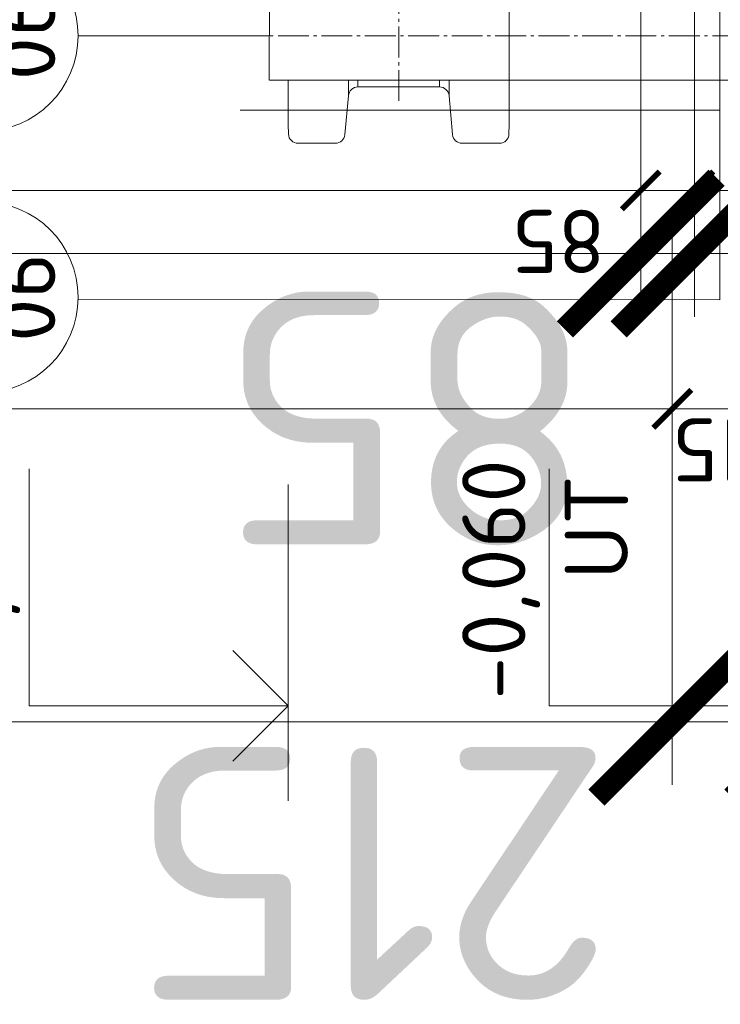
# Model space of a CAD drawing. Header units: millimetres. Extents: x -725694 to 5289369, y -1488057 to 2187451.
# Tile 250 of 256: x 217782 to 218891, y 147128 to 148685. Entities that reach past the tile are written whole.
import ezdxf
from ezdxf.enums import TextEntityAlignment as Align

# ---------------------------------------------------------------- set-up
doc = ezdxf.new("R2010")
doc.units = ezdxf.units.MM
doc.linetypes.add('AM_DIN_G_W050', pattern=[13.75, 9.75, -1.5, 1, -1.5])
doc.layers.get('Defpoints').update_dxf_attribs({"color": 8})
doc.layers.add('_____detaily', color=1, linetype='Continuous')
for name, color, linetype, lineweight in [('A99_N_kce-pohl', 1, 'Continuous', 9), ('A99_N_koty-200', 5, 'Continuous', 5), ('A99_N_koty-200 @ 200', 5, 'Continuous', 5), ('A99_N_koty-200 @ 50 (2)', 5, 'Continuous', 5), ('A99_N_koty-50-vysk', 160, 'Continuous', 9), ('A99_N_znaceni 50', 5, 'Continuous', 5)]:
    doc.layers.add(name, color=color, linetype=linetype, lineweight=lineweight)
doc.styles.add('A99_kota', font='isocpeur.ttf', dxfattribs={"height": 2})
doc.styles.add('A99_popis', font='isocpeur.ttf')
doc.dimstyles.new('A99_kota_200 new', dxfattribs={"dimscale": 200, "dimtxt": 2, "dimasz": 1.2, "dimexe": 0.5, "dimexo": 1.5, "dimgap": 0.3, "dimtad": 1, "dimdec": 0, "dimzin": 3, "dimdsep": 46, "dimtxsty": 'A99_kota', "dimblk": 'ARCHTICK', "dimcen": 2.5, "dimazin": 2, "dimtfac": 0.75, "dimtdec": 0, "dimtmove": 2, "dimatfit": 0, "dimfxl": 0, "dimtolj": 1, "dimtzin": 0, "dimlwd": 5, "dimlwe": 5, "dimarcsym": 0})

# ---------------------------------------------------------------- blocks, each defined once
blk = doc.blocks.new('_ArchTick')
at = {"color": 0, "linetype": 'ByBlock', "const_width": 0.15}
blk.add_lwpolyline([(-0.5, -0.5), (0.5, 0.5)], dxfattribs=at)
blk = doc.blocks.new('*D5884')
at = {"layer": 'A99_N_koty-200', "color": 0, "linetype": 'Continuous', "lineweight": 5, "transparency": 16777216}
for p, q in [((205980, 148375), (205980, 147475)), ((218815, 148375), (218815, 147475)), ((205980, 147575), (218815, 147575))]:
    blk.add_line(p, q, dxfattribs=at)
at = {"layer": 'Defpoints', "color": 0, "linetype": 'Continuous', "lineweight": 0, "transparency": 16777216}
for p in [(205980, 149050), (218815, 149050), (218815, 147575)]:
    blk.add_point(p, dxfattribs=at)
at = {"layer": 'A99_N_koty-200', "color": 0, "linetype": 'Continuous', "lineweight": 5, "transparency": 16777216, "xscale": 240, "yscale": 240, "zscale": 240, "rotation": 180}
blk.add_blockref('_ArchTick', (205980, 147575), dxfattribs=at)
at = {"layer": 'A99_N_koty-200', "color": 0, "linetype": 'Continuous', "lineweight": 5, "transparency": 16777216, "xscale": 240, "yscale": 240, "zscale": 240}
blk.add_blockref('_ArchTick', (218815, 147575), dxfattribs=at)
at = {"layer": 'A99_N_koty-200', "color": 0, "linetype": 'Continuous', "transparency": 16777216, "insert": (211055, 147265), "char_height": 400, "attachment_point": 5, "rotation": 180, "style": 'A99_kota'}
blk.add_mtext('\\A1;12835', dxfattribs=at)
blk = doc.blocks.new('*D5885')
at = {"layer": 'A99_N_koty-200', "color": 0, "linetype": 'Continuous', "lineweight": 5, "transparency": 16777216}
for p, q in [((205980, 148270), (205980, 148045)), ((218815, 148270), (218815, 148045)), ((205980, 148070), (218815, 148070))]:
    blk.add_line(p, q, dxfattribs=at)
at = {"layer": 'Defpoints', "color": 0, "linetype": 'Continuous', "lineweight": 0, "transparency": 16777216}
for p in [(205980, 149050), (218815, 149050), (218815, 148070)]:
    blk.add_point(p, dxfattribs=at)
at = {"layer": 'A99_N_koty-200', "color": 0, "linetype": 'Continuous', "lineweight": 5, "transparency": 16777216, "xscale": 60, "yscale": 60, "zscale": 60, "rotation": 180}
blk.add_blockref('_ArchTick', (205980, 148070), dxfattribs=at)
at = {"layer": 'A99_N_koty-200', "color": 0, "linetype": 'Continuous', "lineweight": 5, "transparency": 16777216, "xscale": 60, "yscale": 60, "zscale": 60}
blk.add_blockref('_ArchTick', (218815, 148070), dxfattribs=at)
at = {"layer": 'A99_N_koty-200', "color": 0, "linetype": 'Continuous', "transparency": 16777216, "insert": (212060, 147985), "char_height": 100, "attachment_point": 5, "rotation": 180, "style": 'A99_kota'}
blk.add_mtext('\\A1;12835', dxfattribs=at)
blk = doc.blocks.new('*D5887')
at = {"layer": 'A99_N_koty-200', "color": 0, "linetype": 'Continuous', "lineweight": 5, "transparency": 16777216}
for p, q in [((218815, 148270), (218815, 148045)), ((219030, 148270), (219030, 148045)), ((218815, 148070), (219030, 148070))]:
    blk.add_line(p, q, dxfattribs=at)
at = {"layer": 'Defpoints', "color": 0, "linetype": 'Continuous', "lineweight": 0, "transparency": 16777216}
for p in [(218815, 149050), (219030, 149050), (219030, 148070)]:
    blk.add_point(p, dxfattribs=at)
at = {"layer": 'A99_N_koty-200', "color": 0, "linetype": 'Continuous', "lineweight": 5, "transparency": 16777216, "xscale": 60, "yscale": 60, "zscale": 60, "rotation": 180}
blk.add_blockref('_ArchTick', (218815, 148070), dxfattribs=at)
at = {"layer": 'A99_N_koty-200', "color": 0, "linetype": 'Continuous', "lineweight": 5, "transparency": 16777216, "xscale": 60, "yscale": 60, "zscale": 60}
blk.add_blockref('_ArchTick', (219030, 148070), dxfattribs=at)
at = {"layer": 'A99_N_koty-200', "color": 0, "linetype": 'Continuous', "transparency": 16777216, "insert": (218910, 148005), "char_height": 100, "attachment_point": 5, "rotation": 180, "style": 'A99_kota'}
blk.add_mtext('\\A1;215', dxfattribs=at)
blk = doc.blocks.new('*D5888')
at = {"layer": 'A99_N_koty-200', "color": 0, "linetype": 'Continuous', "lineweight": 5, "transparency": 16777216}
for p, q in [((218815, 148375), (218815, 147475)), ((219030, 148375), (219030, 147475)), ((218815, 147575), (218575, 147575)), ((218815, 147575), (219030, 147575)), ((219030, 147575), (219270, 147575))]:
    blk.add_line(p, q, dxfattribs=at)
at = {"layer": 'Defpoints', "color": 0, "linetype": 'Continuous', "lineweight": 0, "transparency": 16777216}
for p in [(218815, 149050), (219030, 149050), (219030, 147575)]:
    blk.add_point(p, dxfattribs=at)
at = {"layer": 'A99_N_koty-200', "color": 0, "linetype": 'Continuous', "lineweight": 5, "transparency": 16777216, "xscale": 240, "yscale": 240, "zscale": 240}
blk.add_blockref('_ArchTick', (218815, 147575), dxfattribs=at)
at = {"layer": 'A99_N_koty-200', "color": 0, "linetype": 'Continuous', "lineweight": 5, "transparency": 16777216, "xscale": 240, "yscale": 240, "zscale": 240, "rotation": 180}
blk.add_blockref('_ArchTick', (219030, 147575), dxfattribs=at)
at = {"layer": 'A99_N_koty-200', "color": 0, "linetype": 'Continuous', "transparency": 16777216, "insert": (218340, 147335), "char_height": 400, "attachment_point": 5, "rotation": 180, "style": 'A99_kota'}
blk.add_mtext('\\A1;215', dxfattribs=at)
blk = doc.blocks.new('*U41')
at = {"color": 0, "linetype": 'ByBlock', "lineweight": -2}
blk.add_line((-3, 0), (7, 0), dxfattribs=at)
for points in [[(0, 0), (0, 8.2), (0, 8.2), (7.5, 8.2)], [(-1.75, 1.75), (0, 0), (1.75, 1.75)]]:
    blk.add_lwpolyline(points, dxfattribs=at)
at = {"color": 0, "linetype": 'ByBlock', "lineweight": -2, "style": 'A99_kota'}
for tag, p in [('VYSKA', (7.8, 10.95)), ('POPIS', (7, 7.7))]:
    blk.add_attdef(tag, text='', height=2, dxfattribs=at).set_placement(p, align=Align.TOP_RIGHT)
blk = doc.blocks.new('*D5902')
at = {"layer": 'A99_N_koty-200', "color": 0, "linetype": 'Continuous', "lineweight": 5, "transparency": 16777216}
for p, q in [((215515, 148850), (215515, 148215.4)), ((218765, 148750), (218765, 148215.4)), ((215515, 148315.4), (218765, 148315.4))]:
    blk.add_line(p, q, dxfattribs=at)
at = {"layer": 'Defpoints', "color": 0, "linetype": 'Continuous', "lineweight": 0, "transparency": 16777216}
for p in [(215515, 149150), (218765, 149050), (218765, 148315.4)]:
    blk.add_point(p, dxfattribs=at)
at = {"layer": 'A99_N_koty-200', "color": 0, "linetype": 'Continuous', "lineweight": 5, "transparency": 16777216, "xscale": 240, "yscale": 240, "zscale": 240}
for p, rotation in [((215515, 148315.4), 179.9999999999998), ((218765, 148315.4), 359.9999999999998)]:
    blk.add_blockref('_ArchTick', p, dxfattribs=dict(at, rotation=rotation))
at = {"layer": 'A99_N_koty-200', "color": 0, "linetype": 'Continuous', "transparency": 16777216, "insert": (216296.5, 148055.4), "char_height": 400, "attachment_point": 5, "rotation": 180, "style": 'A99_kota'}
blk.add_mtext('\\A1;3250', dxfattribs=at)
blk = doc.blocks.new('*D5903')
at = {"layer": 'A99_N_koty-200', "color": 0, "linetype": 'Continuous', "lineweight": 5, "transparency": 16777216}
for p, q in [((215515, 148615.4), (215515, 148390.4)), ((218765, 148615.4), (218765, 148390.4)), ((215515, 148415.4), (218765, 148415.4))]:
    blk.add_line(p, q, dxfattribs=at)
at = {"layer": 'Defpoints', "color": 0, "linetype": 'Continuous', "lineweight": 0, "transparency": 16777216}
for p in [(215515, 149150), (218765, 149050), (218765, 148415.4)]:
    blk.add_point(p, dxfattribs=at)
at = {"layer": 'A99_N_koty-200', "color": 0, "linetype": 'Continuous', "lineweight": 5, "transparency": 16777216, "xscale": 60, "yscale": 60, "zscale": 60}
for p, rotation in [((215515, 148415.4), 179.9999999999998), ((218765, 148415.4), 359.9999999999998)]:
    blk.add_blockref('_ArchTick', p, dxfattribs=dict(at, rotation=rotation))
at = {"layer": 'A99_N_koty-200', "color": 0, "linetype": 'Continuous', "transparency": 16777216, "insert": (217235.7, 148350.4), "char_height": 100, "attachment_point": 5, "rotation": 180, "style": 'A99_kota'}
blk.add_mtext('\\A1;3250', dxfattribs=at)
blk = doc.blocks.new('*D5905')
at = {"layer": 'A99_N_koty-200', "color": 0, "linetype": 'Continuous', "lineweight": 5, "transparency": 16777216}
for p, q in [((218765, 148750), (218765, 148215.4)), ((218850, 148750), (218850, 148215.4)), ((218765, 148315.4), (218525, 148315.4)), ((218765, 148315.4), (218850, 148315.4)), ((218850, 148315.4), (219090, 148315.4))]:
    blk.add_line(p, q, dxfattribs=at)
at = {"layer": 'Defpoints', "color": 0, "linetype": 'Continuous', "lineweight": 0, "transparency": 16777216}
for p in [(218765, 149050), (218850, 149050), (218850, 148315.4)]:
    blk.add_point(p, dxfattribs=at)
at = {"layer": 'A99_N_koty-200', "color": 0, "linetype": 'Continuous', "lineweight": 5, "transparency": 16777216, "xscale": 240, "yscale": 240, "zscale": 240}
for p, rotation in [((218765, 148315.4), 359.9999999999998), ((218850, 148315.4), 179.9999999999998)]:
    blk.add_blockref('_ArchTick', p, dxfattribs=dict(at, rotation=rotation))
at = {"layer": 'A99_N_koty-200', "color": 0, "linetype": 'Continuous', "transparency": 16777216, "insert": (218395.1, 148055.4), "char_height": 400, "attachment_point": 5, "rotation": 180, "style": 'A99_kota'}
blk.add_mtext('\\A1;85', dxfattribs=at)
blk = doc.blocks.new('*D5906')
at = {"layer": 'A99_N_koty-200', "color": 0, "linetype": 'Continuous', "lineweight": 5, "transparency": 16777216}
for p, q in [((218765, 148615.4), (218765, 148390.4)), ((218850, 148615.4), (218850, 148390.4)), ((218765, 148415.4), (218705, 148415.4)), ((218765, 148415.4), (218850, 148415.4)), ((218850, 148415.4), (218910, 148415.4))]:
    blk.add_line(p, q, dxfattribs=at)
at = {"layer": 'Defpoints', "color": 0, "linetype": 'Continuous', "lineweight": 0, "transparency": 16777216}
for p in [(218765, 149050), (218850, 149050), (218850, 148415.4)]:
    blk.add_point(p, dxfattribs=at)
at = {"layer": 'A99_N_koty-200', "color": 0, "linetype": 'Continuous', "lineweight": 5, "transparency": 16777216, "xscale": 60, "yscale": 60, "zscale": 60}
for p, rotation in [((218765, 148415.4), 359.9999999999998), ((218850, 148415.4), 179.9999999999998)]:
    blk.add_blockref('_ArchTick', p, dxfattribs=dict(at, rotation=rotation))
at = {"layer": 'A99_N_koty-200', "color": 0, "linetype": 'Continuous', "transparency": 16777216, "insert": (218635, 148335), "char_height": 100, "attachment_point": 5, "rotation": 180, "style": 'A99_kota'}
blk.add_mtext('\\A1;85', dxfattribs=at)
blk = doc.blocks.new('*U20')
at = {"color": 0, "linetype": 'ByBlock'}
blk.add_line((-3.02, 0), (3.02, 0), dxfattribs=at)
blk.add_circle((0, 0), 3.02, dxfattribs=at)
at = {"color": 0, "linetype": 'ByBlock', "style": 'A99_popis'}
for tag, p in [('KATEGORIE', (0, 1.31)), ('PRVEK', (0, -1.298))]:
    blk.add_attdef(tag, text='', height=2, dxfattribs=at).set_placement(p, align=Align.MIDDLE_CENTER)
blk = doc.blocks.new('*U6493')
at = {"layer": 'A99_N_koty-200 @ 200', "linetype": 'Continuous'}
dim = blk.add_linear_dim(base=(218815, 147575), p1=(205980, 149050), p2=(218815, 149050), angle=180, dimstyle='A99_kota_200 new', override={"dimscale": 200, "dimtix": 1, "dimtofl": 1, "dimtmove": 2, "dimatfit": 0}, dxfattribs=at)
dim.commit()
dim.dimension.update_dxf_attribs({"geometry": '*D5884', "text_midpoint": (211055, 147265), "dimtype": 128})
at = {"layer": 'A99_N_koty-200 @ 50 (2)', "linetype": 'Continuous'}
dim = blk.add_linear_dim(base=(218815, 148070), p1=(205980, 149050), p2=(218815, 149050), angle=180, dimstyle='A99_kota_200 new', override={"dimscale": 50, "dimtix": 1, "dimtofl": 1, "dimtmove": 2, "dimatfit": 0}, dxfattribs=at)
dim.commit()
dim.dimension.update_dxf_attribs({"geometry": '*D5885', "text_midpoint": (212060, 147985), "dimtype": 128})
blk = doc.blocks.new('*U6494')
at = {"layer": 'A99_N_koty-200 @ 200', "linetype": 'Continuous'}
dim = blk.add_linear_dim(base=(219030, 147575), p1=(218815, 149050), p2=(219030, 149050), angle=180, dimstyle='A99_kota_200 new', override={"dimscale": 200, "dimtix": 1, "dimtofl": 1, "dimtmove": 2, "dimatfit": 0}, dxfattribs=at)
dim.commit()
dim.dimension.update_dxf_attribs({"geometry": '*D5888', "text_midpoint": (218340, 147335), "dimtype": 128})
at = {"layer": 'A99_N_koty-200 @ 50 (2)', "linetype": 'Continuous'}
dim = blk.add_linear_dim(base=(219030, 148070), p1=(218815, 149050), p2=(219030, 149050), angle=180, dimstyle='A99_kota_200 new', override={"dimscale": 50, "dimtix": 1, "dimtofl": 1, "dimtmove": 2, "dimatfit": 0}, dxfattribs=at)
dim.commit()
dim.dimension.update_dxf_attribs({"geometry": '*D5887', "text_midpoint": (218910, 148005), "dimtype": 128})
blk = doc.blocks.new('*U6499')
at = {"layer": 'A99_N_koty-200 @ 200', "linetype": 'Continuous'}
dim = blk.add_linear_dim(base=(218765, 148315.4), p1=(215515, 149150), p2=(218765, 149050), angle=180, dimstyle='A99_kota_200 new', override={"dimscale": 200, "dimtix": 1, "dimtofl": 1, "dimtmove": 2, "dimatfit": 0}, dxfattribs=at)
dim.commit()
dim.dimension.update_dxf_attribs({"geometry": '*D5902', "text_midpoint": (216296.5, 148055.4), "dimtype": 128})
at = {"layer": 'A99_N_koty-200 @ 50 (2)', "linetype": 'Continuous'}
dim = blk.add_linear_dim(base=(218765, 148415.4), p1=(215515, 149150), p2=(218765, 149050), angle=180, dimstyle='A99_kota_200 new', override={"dimscale": 50, "dimtix": 1, "dimtofl": 1, "dimtmove": 2, "dimatfit": 0}, dxfattribs=at)
dim.commit()
dim.dimension.update_dxf_attribs({"geometry": '*D5903', "text_midpoint": (217235.7, 148350.4), "dimtype": 128})
blk = doc.blocks.new('*U6500')
at = {"layer": 'A99_N_koty-200 @ 200', "linetype": 'Continuous'}
dim = blk.add_linear_dim(base=(218850, 148315.4), p1=(218765, 149050), p2=(218850, 149050), angle=180, dimstyle='A99_kota_200 new', override={"dimscale": 200, "dimtix": 1, "dimtofl": 1, "dimtmove": 2, "dimatfit": 0}, dxfattribs=at)
dim.commit()
dim.dimension.update_dxf_attribs({"geometry": '*D5905', "text_midpoint": (218395.1, 148055.4), "dimtype": 128})
at = {"layer": 'A99_N_koty-200 @ 50 (2)', "linetype": 'Continuous'}
dim = blk.add_linear_dim(base=(218850, 148415.4), p1=(218765, 149050), p2=(218850, 149050), angle=180, dimstyle='A99_kota_200 new', override={"dimscale": 50, "dimtix": 1, "dimtofl": 1, "dimtmove": 2, "dimatfit": 0}, dxfattribs=at)
dim.commit()
dim.dimension.update_dxf_attribs({"geometry": '*D5906', "text_midpoint": (218635, 148335), "dimtype": 128})

msp = doc.modelspace()

# ---------------------------------------------------------------- linework, layer by layer
at = {"layer": '_____detaily', "linetype": 'AM_DIN_G_W050', "lineweight": 5, "ltscale": 5}
for points in [[(218382, 148557), (218382, 148758.2)], [(218122.2, 148660), (219145, 148660)]]:
    msp.add_lwpolyline(points, dxfattribs=at)
at = {"layer": 'A99_N_kce-pohl', "color": 1, "linetype": 'Continuous', "lineweight": 5}
for points in [[(218557, 148519.8), (218557, 148845)], [(218177.2, 148590), (218177.7, 148730)], [(218207, 148590), (218177.5, 148590)], [(218985, 148590), (218205, 148590)], [(218207, 148519.8), (218207, 148590)], [(218302.4, 148566.3), (218302.4, 148590)], [(218317.5, 148579), (218317.5, 148590)], [(218446.5, 148579), (218446.5, 148590)], [(218461.6, 148566.3), (218461.6, 148590)]]:
    msp.add_lwpolyline(points, dxfattribs=at)
at = {"layer": 'A99_N_kce-pohl', "color": 1, "linetype": 'Continuous', "lineweight": 20}
for points in [[(218207, 148519.8), (218207.5, 148504.5, 0.404487), (218222.5, 148490), (218281.8, 148490, 0.388194), (218296.7, 148503.7), (218302.3, 148565.2, -0.389269), (218317.5, 148579), (218382, 148579)], [(218557, 148519.8), (218556.5, 148504.5, -0.404487), (218541.5, 148490), (218482.2, 148490, -0.388194), (218467.3, 148503.7), (218461.7, 148565.2, 0.389269), (218446.5, 148579), (218382, 148579)]]:
    msp.add_lwpolyline(points, format="xyb", dxfattribs=at)
at = {"layer": 'A99_N_znaceni 50'}
for points in [[(218131, 148542.5), (218890, 148542.5), (218890, 149302.8)], [(217874.6, 148242.8), (218890, 148242.3), (218890, 149020.3)], [(218177.5, 148660), (217874.6, 148660)]]:
    msp.add_lwpolyline(points, dxfattribs=at)

# ---------------------------------------------------------------- block references
at = {"layer": 'A99_N_koty-200', "color": 3, "linetype": 'Continuous', "lineweight": 0}
for name in ['*U6499', '*U6493', '*U6494', '*U6500']:
    msp.add_blockref(name, (0, 0), dxfattribs=at)
at = {"layer": 'A99_N_koty-50-vysk', "lineweight": 5, "xscale": 50, "yscale": 50, "zscale": 50, "rotation": 90.00000000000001}
msp.add_blockref('*U41', (218207, 147600), dxfattribs=at).add_auto_attribs({'VYSKA': '+0,758'})
at = {"layer": 'A99_N_koty-50-vysk', "lineweight": 5}
ref = msp.add_blockref('*U41', (219030, 147600), dxfattribs=dict(at, xscale=50, yscale=50, zscale=50, rotation=90.00000000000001))
ref.add_attrib('VYSKA', '-0,060', dxfattribs={"layer": '0', "color": 0, "linetype": 'ByBlock', "lineweight": -2, "height": 100, "rotation": 90, "style": 'A99_kota'}).set_placement((218482.5, 147990), align=Align.TOP_RIGHT)
ref.add_attrib('POPIS_001', 'UT', (218745, 147800), dxfattribs={"layer": '0', "color": 0, "linetype": 'ByBlock', "lineweight": -2, "height": 100, "rotation": 90, "style": 'A99_kota'})
at = {"layer": 'A99_N_znaceni 50', "xscale": 50, "yscale": 50, "zscale": 50, "rotation": 90.00000000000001}
for p, values in [((217723.6, 148660), {'KATEGORIE': 'Z', 'PRVEK': '06'}), ((217723.6, 148246.3), {'KATEGORIE': 'K', 'PRVEK': '06'})]:
    msp.add_blockref('*U20', p, dxfattribs=at).add_auto_attribs(values)

doc.saveas('drawing.dxf')
